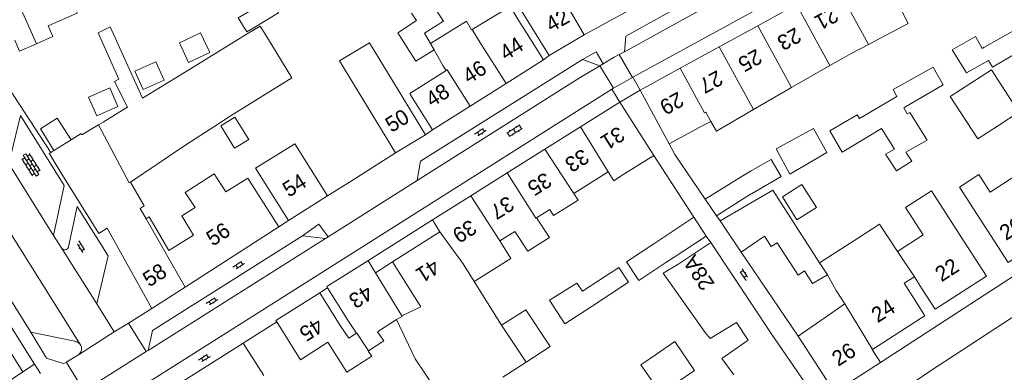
# Model space of a CAD drawing. Extents: x 99476 to 102828, y 406437 to 407931.
# Tile 88 of 162: x 100882 to 101011, y 406643 to 406689. Entities that reach past the tile are written whole.
import ezdxf

# ---------------------------------------------------------------- set-up
doc = ezdxf.new("R2010")
doc.units = 0
doc.header["$MEASUREMENT"] = 0
for name, color, linetype, lineweight in [('BG_bijgebouw', 253, 'Continuous', 0), ('BG_dakoverstek', 253, 'Continuous', 13), ('BG_dakoverstek bijgebouw', 253, 'Continuous', 0), ('BG_hek', 253, 'Continuous', 0), ('BG_hoofdgebouw', 253, 'Continuous', 13), ('BG_huisnummer', 253, 'Continuous', 0), ('BG_kant verharding', 253, 'Continuous', 0), ('BG_open verharding', 253, 'Continuous', 0), ('BG_schutting', 253, 'Continuous', 0), ('BG_tussenmuur', 253, 'Continuous', 0), ('BG_vlakafsluiter', 253, 'Continuous', 0)]:
    doc.layers.add(name, color=color, linetype=linetype, lineweight=lineweight)
doc.styles.add('Style-WORKING', font='WORKING.shx')

# ---------------------------------------------------------------- blocks, each defined once
blk = doc.blocks.new('S02OV6')
at = {"layer": 'BG_open verharding', "linetype": 'Continuous', "lineweight": 0}
for p, q in [((0, 0.20784), (1.371449, 0.20784)), ((0.085505, 0.20784), (0.085505, 0.268177)), ((0.485, -0.192), (0.486, 0.207)), ((0.885505, 0.20784), (0.885505, 0.31106)), ((1.285, -0.193), (1.285, 0.207)), ((0.268333, -0.19216), (1.549656, -0.19216)), ((0.885505, -0.32925), (0.885505, -0.19216))]:
    blk.add_line(p, q, dxfattribs=at)
blk = doc.blocks.new('S02OV4')
at = {"layer": 'BG_open verharding', "linetype": 'Continuous', "lineweight": 0}
for p, q in [((0, -0.200092), (0, 0.200092)), ((0, 0.2), (3.201, 0.2)), ((0.214, 0.6), (2.9, 0.6)), ((0.4, 0.199), (0.4, 0.6)), ((0.8, 0.6), (0.8, 0.7)), ((0.8, -0.2), (0.8, 0.2)), ((1.2, 0.2), (1.2, 0.6)), ((1.6, 0.6), (1.6, 0.7)), ((1.6, -0.2), (1.6, 0.2)), ((2, 0.199), (2, 0.6)), ((2.4, 0.6), (2.4, 0.7)), ((2.4, -0.2), (2.4, 0.2)), ((2.8, 0.2), (2.8, 0.6)), ((3.2, -0.199908), (3.2, 0.200092)), ((0, -0.2), (3.2, -0.199)), ((0.31, -0.6), (2.9, -0.6)), ((0.4, -0.6), (0.399, -0.2)), ((0.8, -0.7), (0.8, -0.6)), ((1.2, -0.6), (1.2, -0.2)), ((1.6, -0.7), (1.6, -0.6)), ((2, -0.6), (1.999, -0.2)), ((2.4, -0.7), (2.4, -0.6)), ((2.8, -0.6), (2.8, -0.2))]:
    blk.add_line(p, q, dxfattribs=at)
blk = doc.blocks.new('S02OV2')
at = {"layer": 'BG_open verharding', "linetype": 'Continuous', "lineweight": 0}
for p, q in [((0.052866, 0.482148), (0.183301, 0.482148)), ((0.183301, -1.01785), (0.183301, 0.982147)), ((0.183301, 0.895191), (0.705039, 0.895191)), ((0.705039, -1.01785), (0.705039, 0.982147)), ((0.705039, 0.43867), (0.835473, 0.43867)), ((0.052866, -0.517416), (0.183301, -0.517416)), ((0.183301, -0.017851), (0.705039, -0.017851)), ((0.183301, -0.930894), (0.705039, -0.930894)), ((0.705039, -0.473938), (0.835473, -0.473938))]:
    blk.add_line(p, q, dxfattribs=at)

msp = doc.modelspace()

# ---------------------------------------------------------------- linework, layer by layer
at = {"layer": 'BG_bijgebouw', "linetype": 'Continuous', "lineweight": 0}
for p, q in [((100933.422, 406690.255), (100934.081, 406689.283)), ((101012.906, 406688.455), (101008.122, 406685.75)), ((100911.99, 406687.531), (100903.429, 406682.259)), ((100915.227, 406686.001), (100914.524, 406687.143)), ((100935.88, 406686.287), (100935.114, 406687.627)), ((100898.317, 406679.158), (100903.429, 406682.259)), ((100996.785, 406679.372), (100991.912, 406676.497)), ((100993.088, 406674.177), (100994.757, 406675.183)), ((100994.757, 406675.183), (100996.443, 406672.483)), ((101010.032, 406675.586), (101010.015, 406675.575)), ((100885.568, 406674.218), (100886.743, 406672.299)), ((100903.971, 406673.049), (100896.758, 406668.203)), ((100976.448, 406668.861), (100971.749, 406665.964)), ((100971.749, 406665.964), (100973.234, 406663.794)), ((100973.234, 406663.794), (100977.681, 406666.599)), ((100966.09, 406660.85), (100970.25, 406663.62)), ((100970.25, 406663.62), (100971.9, 406661.14)), ((100973.7, 406663.12), (100976.45, 406659.07)), ((100966.09, 406660.85), (100965.053, 406660.159)), ((100971.9, 406661.14), (100967.71, 406658.4)), ((100976.45, 406659.07), (100979.498, 406661.151)), ((100980.369, 406659.782), (100979.498, 406661.151)), ((100966.628, 406657.692), (100967.71, 406658.4)), ((100987.697, 406656.096), (100985.767, 406654.968))]:
    msp.add_line(p, q, dxfattribs=at)
at = {"layer": 'BG_bijgebouw', "linetype": 'Continuous', "lineweight": 0, "flags": 128}
for points in [[(100935.114, 406687.627), (100937.584, 406689.18), (100935.881, 406691.735)], [(100934.081, 406689.283), (100931.64, 406687.688), (100933.969, 406683.968), (100936.36, 406685.449)], [(100894.639, 406681.329), (100895.237, 406681.633), (100892.504, 406687.67), (100894.104, 406688.445), (100898.317, 406679.158)], [(101008.122, 406685.75), (101007.896, 406685.622), (101007.028, 406687.186), (101003.979, 406685.472), (101005.841, 406682.434), (101008.738, 406684.045)], [(100909.863, 406676.885), (100917.822, 406681.786), (100915.227, 406686.001)], [(101008.738, 406684.045), (101009.254, 406683.194), (101014.525, 406686.269)], [(100997.813, 406677.965), (101002.816, 406680.901), (101001.527, 406683.196), (100996.27, 406680.286), (100996.785, 406679.372)], [(101006.419, 406681.111), (101009.111, 406682.845), (101012.701, 406677.311), (101010.032, 406675.586)], [(101010.015, 406675.575), (101007.321, 406673.833), (101003.726, 406679.376), (101006.419, 406681.111)], [(100998.118, 406677.099), (100997.671, 406677.882), (100997.813, 406677.965)], [(100991.912, 406676.497), (100991.59, 406676.956), (100988.025, 406674.892), (100989.625, 406672.088), (100993.088, 406674.177)], [(100997.951, 406672.117), (101000.704, 406673.687), (100998.447, 406677.286), (100998.118, 406677.099)], [(100982.796, 406669.222), (100980.999, 406672.528), (100985.89, 406675.18), (100987.623, 406672.051), (100982.796, 406669.222)], [(100996.443, 406672.483), (100995.287, 406671.846), (100996.7, 406669.685), (100998.704, 406670.94), (100997.951, 406672.117)], [(100977.681, 406666.599), (100977.782, 406666.663), (100981.66, 406668.909), (100980.37, 406671.156), (100977.732, 406669.653), (100976.448, 406668.861)], [(100973.7, 406663.12), (100980.57, 406667.146), (100986.679, 406657.674)], [(100965.053, 406660.159), (100961.469, 406657.773), (100963.07, 406655.366), (100966.628, 406657.692)], [(100956.988, 406652.024), (100961.756, 406655.149), (100960.493, 406657.042), (100955.731, 406653.942)], [(100955.731, 406653.942), (100955.001, 406655.024), (100951.438, 406652.777), (100953.424, 406649.688), (100956.988, 406652.024)], [(100945.186, 406649.54), (100948.338, 406651.504), (100951.527, 406646.748), (100948.372, 406644.707)], [(100965.388, 406645.749), (100967.784, 406647.377), (100970.345, 406643.605), (100968.035, 406642.026)], [(100965.949, 406640.601), (100963.356, 406644.368), (100965.388, 406645.749)]]:
    msp.add_lwpolyline(points, dxfattribs=at)
at = {"layer": 'BG_dakoverstek', "linetype": 'Continuous', "lineweight": 13}
for p, q in [((100990.897, 406684.998), (100993.068, 406686.152)), ((100983.024, 406680.536), (100987.999, 406683.42)), ((100978.045, 406677.65), (100983.024, 406680.536)), ((100986.679, 406657.674), (100991.739, 406660.933)), ((100987.697, 406656.096), (100988.834, 406654.04))]:
    msp.add_line(p, q, dxfattribs=at)
at = {"layer": 'BG_dakoverstek', "linetype": 'Continuous', "lineweight": 13, "flags": 128}
for points in [[(100993.068, 406686.152), (100998.256, 406688.909), (100997.114, 406691.093)], [(100972.489, 406676.12), (100973.206, 406674.845), (100978.045, 406677.65)], [(100892.564, 406675.667), (100890.409, 406674.36), (100890.31, 406674.517)], [(100899.177, 406663.642), (100901.741, 406659.257), (100904.983, 406661.275), (100903.449, 406663.774), (100905.176, 406664.868), (100903.858, 406666.824)], [(100941.61, 406655.226), (100946.392, 406658.233), (100944.958, 406660.514)], [(100975.829, 406649.86), (100972.417, 406647.769), (100971.753, 406648.563)]]:
    msp.add_lwpolyline(points, dxfattribs=at)
at = {"layer": 'BG_dakoverstek bijgebouw', "linetype": 'Continuous', "lineweight": 0}
for p, q in [((100894.639, 406681.329), (100896.35, 406677.964)), ((100893.167, 406676.033), (100895.715, 406677.579)), ((100896.35, 406677.964), (100895.715, 406677.579)), ((100907.731, 406675.497), (100909.863, 406676.885)), ((100893.167, 406676.033), (100892.564, 406675.667)), ((100903.971, 406673.049), (100907.731, 406675.497))]:
    msp.add_line(p, q, dxfattribs=at)
at = {"layer": 'BG_dakoverstek bijgebouw', "linetype": 'Continuous', "lineweight": 0, "flags": 128}
for points in [[(100911.645, 406690.098), (100914.97, 406692.099), (100916.076, 406690.261), (100912.752, 406688.26)], [(100912.752, 406688.26), (100911.913, 406687.792), (100910.797, 406689.618), (100911.645, 406690.098)], [(100903.124, 406686.385), (100904.328, 406683.798), (100907.101, 406685.088), (100905.897, 406687.676), (100903.124, 406686.385)], [(100911.99, 406687.531), (100913.654, 406688.556), (100914.524, 406687.143)], [(100897.299, 406682.649), (100898.379, 406680.263), (100901.129, 406681.507), (100900.049, 406683.894), (100897.299, 406682.649)], [(100891.266, 406679.283), (100892.338, 406676.849), (100895.112, 406678.07), (100894.04, 406680.504), (100891.266, 406679.283)], [(100888.988, 406673.697), (100887.193, 406676.552), (100884.977, 406675.159), (100885.568, 406674.218)], [(100910.375, 406676.664), (100908.534, 406675.529), (100910.332, 406672.612), (100912.173, 406673.747), (100910.375, 406676.664)], [(100984.36, 406667.883), (100986.266, 406664.895), (100983.729, 406663.276), (100981.823, 406666.264), (100984.36, 406667.883)], [(100985.767, 406654.968), (100984.732, 406656.595), (100983.867, 406656.044), (100981.166, 406660.289), (100980.369, 406659.782)]]:
    msp.add_lwpolyline(points, dxfattribs=at)
at = {"layer": 'BG_hek', "linetype": 'Continuous', "lineweight": 0}
msp.add_line((100931.33, 406672), (100925.659, 406668.403), dxfattribs=at)
at = {"layer": 'BG_hoofdgebouw', "linetype": 'Continuous', "lineweight": 13}
for p, q in [((100951.4, 406684.71), (100946.784, 406692.178)), ((100955.97, 406687.392), (100962.078, 406690.782)), ((100978.616, 406688.59), (100983.663, 406691.352)), ((100947.99, 406688.36), (100947.66, 406688.884)), ((100950.65, 406684.13), (100947.99, 406688.36)), ((100973.571, 406685.828), (100978.616, 406688.59)), ((100924.028, 406684.038), (100927.957, 406686.387)), ((100935.24, 406674.38), (100927.957, 406686.387)), ((100951.4, 406684.71), (100955.97, 406687.392)), ((100936.36, 406685.449), (100937.528, 406683.411)), ((100968.497, 406683.052), (100973.571, 406685.828)), ((100924.028, 406684.038), (100931.33, 406672)), ((100945.759, 406681.051), (100950.65, 406684.13)), ((100990.897, 406684.998), (100987.999, 406683.42)), ((100937.945, 406682.751), (100937.528, 406683.411)), ((100963.25, 406680.18), (100968.497, 406683.052)), ((100941.071, 406678.099), (100945.759, 406681.051)), ((100967.07, 406673.17), (100963.25, 406680.18)), ((100933.52, 406679.25), (100936.18, 406675.02)), ((100936.18, 406675.02), (100941.071, 406678.099)), ((100955.471, 406675.402), (100960.62, 406678.64)), ((100960.62, 406678.64), (100965.03, 406671.66)), ((100972.489, 406676.12), (100971.46, 406675.56)), ((100950.825, 406672.479), (100955.471, 406675.402)), ((100971.46, 406675.56), (100967.07, 406673.17)), ((100888.988, 406673.697), (100890.31, 406674.517)), ((100931.33, 406672), (100935.24, 406674.38)), ((100886.347, 406672.053), (100886.743, 406672.299)), ((100945.903, 406669.384), (100950.825, 406672.479)), ((100887.572, 406669.589), (100886.24, 406671.732)), ((100965.03, 406671.66), (100960.8, 406668.99)), ((100941.18, 406666.413), (100945.903, 406669.384)), ((100959.087, 406669.518), (100954.618, 406666.703)), ((100913.42, 406666.56), (100916.12, 406662.36)), ((100917.354, 406663.175), (100922.47, 406666.381)), ((100936.15, 406663.25), (100941.18, 406666.413)), ((100898.802, 406663.386), (100899.177, 406663.642)), ((100937.11, 406661.72), (100936.15, 406663.25)), ((100916.12, 406662.36), (100903.862, 406654.472)), ((100930.92, 406657.79), (100937.11, 406661.72)), ((100944.967, 406660.519), (100946.91, 406661.742)), ((100944.958, 406660.514), (100944.967, 406660.519)), ((100968.32, 406657.54), (100972.49, 406660.3)), ((100933.58, 406653.56), (100930.92, 406657.79)), ((100930.392, 406653.678), (100928.716, 406656.363)), ((101000, 406654.372), (100999.07, 406655.83)), ((100903.862, 406654.472), (100899.54, 406651.69)), ((100922.474, 406654.397), (100925.017, 406650.322)), ((100945.186, 406649.54), (100941.61, 406655.226)), ((100924.118, 406649.495), (100921.463, 406653.732)), ((100932.151, 406650.731), (100930.392, 406653.678)), ((100933.58, 406653.56), (100934.624, 406651.9)), ((100989.964, 406652.288), (100988.834, 406654.04)), ((100934.624, 406651.9), (100932.151, 406650.731)), ((100987.99, 406650.93), (100989.964, 406652.288)), ((100983.88, 406648.09), (100987.99, 406650.93)), ((101000, 406650.484), (100993.588, 406646.368)), ((100915.834, 406649.952), (100918.94, 406645.017)), ((100925.229, 406647.815), (100924.118, 406649.495)), ((100925.017, 406650.322), (100926.249, 406648.461)), ((100926.249, 406648.461), (100925.229, 406647.815)), ((100988.62, 406640.801), (100983.88, 406648.09)), ((100903.064, 406641.853), (100911.45, 406647.17)), ((100911.45, 406647.17), (100914.13, 406642.94)), ((100927.778, 406646.151), (100927.788, 406646.158)), ((100948.372, 406644.707), (100945.338, 406642.744)), ((100994.64, 406644.65), (100988.62, 406640.801))]:
    msp.add_line(p, q, dxfattribs=at)
at = {"layer": 'BG_hoofdgebouw', "linetype": 'Continuous', "lineweight": 13, "flags": 128}
for points in [[(100888.69, 406692.68), (100889.762, 406690.221), (100886.009, 406688.585), (100886.625, 406687.172), (100884.461, 406686.229)], [(100947.66, 406688.884), (100946.291, 406691.121), (100941.319, 406688.104)], [(100941.319, 406688.104), (100941.235, 406688.053), (100940.597, 406689.183), (100935.88, 406686.287)], [(100884.461, 406686.229), (100882.275, 406685.276), (100881.644, 406686.724)], [(100933.52, 406679.25), (100933.201, 406679.757), (100937.945, 406682.751)], [(100922.47, 406666.381), (100918.195, 406673.204), (100913.079, 406669.998), (100917.354, 406663.175)], [(100886.24, 406671.732), (100886.126, 406671.915), (100886.347, 406672.053)], [(100899.54, 406651.69), (100893.683, 406662.165), (100892.604, 406661.495), (100887.572, 406669.589)], [(100903.858, 406666.824), (100907.677, 406669.263), (100909.184, 406666.903), (100912.038, 406668.725), (100913.42, 406666.56)], [(100960.8, 406668.99), (100959.812, 406668.367), (100959.087, 406669.518)], [(101017.173, 406661.495), (101011.28, 406657.718), (101004.937, 406667.542), (101007.469, 406669.185), (101008.944, 406666.901), (101012.306, 406669.073), (101017.173, 406661.495)], [(100896.758, 406668.203), (100898.509, 406665.095), (100898.018, 406664.768), (100898.802, 406663.386)], [(100954.618, 406666.703), (100955.156, 406665.849), (100951.97, 406663.844), (100951.483, 406664.618), (100949.742, 406663.523)], [(100996.833, 406659.135), (101000.187, 406661.295), (100997.875, 406664.884), (101001.271, 406667.071), (101005.044, 406661.216)], [(100949.742, 406663.523), (100951.424, 406660.95), (100948.585, 406659.171), (100946.91, 406661.742)], [(100991.739, 406660.933), (100994.521, 406662.725), (100996.833, 406659.135)], [(101005.044, 406661.216), (101008.462, 406655.913), (101001.77, 406651.598), (101000, 406654.372)], [(100972.49, 406660.3), (100980.43, 406648.32), (100986.58, 406639.4)], [(100927.736, 406657.914), (100922.37, 406654.564), (100922.474, 406654.397)], [(100928.716, 406656.363), (100927.744, 406657.919), (100927.736, 406657.914)], [(100971.753, 406648.563), (100966.268, 406656.313), (100968.32, 406657.54)], [(100999.07, 406655.83), (100997.74, 406655), (101000, 406651.438)], [(100921.463, 406653.732), (100915.716, 406650.131), (100915.834, 406649.952)], [(101000, 406650.484), (101000.43, 406650.76), (101000, 406651.438)], [(100927.788, 406646.158), (100929.788, 406647.47), (100929.003, 406648.667), (100931.457, 406650.276)], [(100931.457, 406650.276), (100933.909, 406645.143), (100936.593, 406641.122), (100934.777, 406639.905), (100933.861, 406641.273), (100931.617, 406639.92)], [(100975.829, 406649.86), (100977.366, 406647.565), (100973.943, 406645.16), (100975.487, 406643.034)], [(100918.94, 406645.017), (100922.511, 406647.295), (100924.997, 406643.398), (100928.235, 406645.46), (100927.778, 406646.151)], [(100993.588, 406646.368), (100993.56, 406646.35), (100994.64, 406644.65)]]:
    msp.add_lwpolyline(points, dxfattribs=at)
at = {"layer": 'BG_kant verharding', "linetype": 'Continuous', "lineweight": 0}
for p, q in [((100962.319, 406681.888), (100993.192, 406698.792)), ((100961.2, 406685.208), (100979.976, 406695.535)), ((100960.505, 406684.826), (100961.2, 406685.208)), ((100951.4, 406684.71), (100950.65, 406684.13)), ((100955.74, 406684.181), (100957.983, 406683.354)), ((100860.2, 406682.587), (100884.229, 406644.419)), ((100957.983, 406683.354), (100958.444, 406683.628)), ((100962.319, 406681.888), (100963.25, 406680.18)), ((100959.573, 406680.305), (100892.917, 406638.195)), ((100959.573, 406680.305), (100960.62, 406678.64)), ((100886.694, 406661.243), (100880.315, 406671.504)), ((100925.659, 406668.403), (100922.47, 406666.381)), ((100922.541, 406661.068), (100934.146, 406668.396)), ((100872.438, 406666.587), (100883.743, 406648.627)), ((100878.127, 406666.181), (100890.279, 406646.868)), ((100887.793, 406659.549), (100886.694, 406661.243)), ((100899.043, 406646.229), (100922.192, 406660.847)), ((100922.192, 406660.847), (100919.203, 406661.199)), ((100922.192, 406660.847), (100922.541, 406661.068)), ((100892.346, 406652.287), (100887.793, 406659.549)), ((100894.621, 406648.657), (100892.346, 406652.287)), ((100896.478, 406649.773), (100899.54, 406651.69)), ((100896.478, 406649.773), (100894.621, 406648.657)), ((100883.743, 406648.627), (100889.494, 406647.448)), ((100894.621, 406648.657), (100889.943, 406645.651)), ((100889.943, 406645.651), (100888.449, 406644.721)), ((100891.925, 406641.734), (100898.809, 406646.081)), ((100898.809, 406646.081), (100899.043, 406646.229)), ((100884.229, 406644.419), (100884.981, 406643.224))]:
    msp.add_line(p, q, dxfattribs=at)
at = {"layer": 'BG_kant verharding', "linetype": 'Continuous', "lineweight": 0, "flags": 128}
for points in [[(100977.653, 406696.264), (100961.4, 406687.225), (100961.2, 406685.208)], [(100955.74, 406684.181), (100957.532, 406685.198), (100958.444, 406683.628)], [(100955.74, 406684.181), (100934.588, 406670.919), (100934.146, 406668.396)], [(100958.444, 406683.628), (100959.881, 406684.483), (100960.505, 406684.826)], [(100934.146, 406668.396), (100955.415, 406681.827), (100957.983, 406683.354)], [(100886.694, 406661.243), (100888.108, 406667.731), (100882.381, 406676.881), (100881.135, 406671.655)], [(100994.64, 406644.65), (101011.53, 406655.595), (101031.114, 406668.121), (101030.749, 406668.678)], [(100892.346, 406652.287), (100893.827, 406658.56), (100889.8, 406665.006), (100888.667, 406659.764)], [(100919.203, 406661.199), (100921.342, 406662.7), (100922.541, 406661.068)], [(100899.043, 406646.229), (100899.6, 406648.812), (100919.203, 406661.199)], [(101012.819, 406651.164), (101000.901, 406643.398), (100998.527, 406641.791)], [(100887.674, 406644.59), (100885.761, 406645.199), (100883.743, 406648.627)]]:
    msp.add_lwpolyline(points, dxfattribs=at)
at = {"layer": 'BG_kant verharding', "color": 7, "linetype": 'Continuous', "lineweight": 0, "extrusion": (0, 0, -1)}
for centre, radius, start, end in [((-100888.180167, 406659.862045), 0.497891, 265.064792, 321.04261), ((-100888.178923, 406659.86183), 0.497785, 191.334129, 264.920001)]:
    msp.add_arc(centre, radius, start, end, dxfattribs=at)
at = {"layer": 'BG_kant verharding', "linetype": 'Continuous', "lineweight": 0, "extrusion": (0, 0, -1)}
for centre, radius, start, end in [((-100889.206378, 406646.23749), 1.24421, 103.365849, 149.552095), ((-100889.37517, 406646.462654), 0.990562, 155.844916, 235.023543), ((-100887.95062, 406645.300697), 0.762633, 264.1765, 291.267151), ((-100887.852515, 406645.534506), 1.0079, 238.842168, 259.973169), ((-100888.05312, 406645.24504), 0.656764, 232.931234, 240.752918)]:
    msp.add_arc(centre, radius, start, end, dxfattribs=at)
at = {"layer": 'BG_schutting', "linetype": 'Continuous', "lineweight": 0}
for p, q in [((100878.508, 406684.038), (100886.347, 406672.053)), ((100936.18, 406675.02), (100935.24, 406674.38)), ((100965.03, 406671.66), (100970.25, 406663.62)), ((100917.354, 406663.175), (100916.12, 406662.36)), ((100983.88, 406648.09), (100976.45, 406659.07)), ((100930.92, 406657.79), (100928.716, 406656.363)), ((100921.463, 406653.732), (100922.474, 406654.397)), ((100915.834, 406649.952), (100911.45, 406647.17))]:
    msp.add_line(p, q, dxfattribs=at)
at = {"layer": 'BG_schutting', "linetype": 'Continuous', "lineweight": 0, "flags": 128}
msp.add_lwpolyline([(100967.07, 406673.17), (100967.79, 406671.81), (100971.749, 406665.964)], dxfattribs=at)
at = {"layer": 'BG_tussenmuur', "linetype": 'Continuous', "lineweight": 0}
for p, q in [((100880.765, 406694.67), (100884.461, 406686.229)), ((100988.709, 406694.114), (100993.068, 406686.152)), ((100952.504, 406693.385), (100955.97, 406687.392)), ((100983.663, 406691.352), (100987.999, 406683.42)), ((100978.616, 406688.59), (100983.024, 406680.536)), ((100935.88, 406686.287), (100936.36, 406685.449)), ((100973.571, 406685.828), (100978.045, 406677.65)), ((100896.574, 406668.105), (100892.564, 406675.667)), ((100955.471, 406675.402), (100959.087, 406669.518)), ((100886.743, 406672.299), (100888.988, 406673.697)), ((100950.825, 406672.479), (100954.618, 406666.703)), ((100896.758, 406668.203), (100896.574, 406668.105)), ((100941.18, 406666.413), (100944.967, 406660.519)), ((100898.802, 406663.386), (100903.862, 406654.472)), ((100996.833, 406659.135), (100999.07, 406655.83)), ((100986.679, 406657.674), (100987.697, 406656.096)), ((100989.964, 406652.288), (100993.588, 406646.368)), ((100945.186, 406649.54), (100948.372, 406644.707))]:
    msp.add_line(p, q, dxfattribs=at)
at = {"layer": 'BG_tussenmuur', "linetype": 'Continuous', "lineweight": 0, "flags": 128}
for points in [[(100941.319, 406688.104), (100942.323, 406686.438), (100945.759, 406681.051)], [(100937.945, 406682.751), (100938.087, 406682.84), (100941.071, 406678.099)], [(100968.497, 406683.052), (100971.677, 406677.242), (100971.832, 406677.326), (100972.489, 406676.12)], [(100945.903, 406669.384), (100949.66, 406663.472), (100949.742, 406663.523)], [(100937.11, 406661.72), (100940.176, 406657.507), (100941.61, 406655.226)], [(100931.457, 406650.276), (100932.208, 406650.635), (100932.151, 406650.731)], [(100926.249, 406648.461), (100926.294, 406648.49), (100927.788, 406646.158)]]:
    msp.add_lwpolyline(points, dxfattribs=at)
at = {"layer": 'BG_vlakafsluiter', "linetype": 'Continuous', "lineweight": 0}
for p, q in [((100962.261, 406681.854), (100960.505, 406684.826)), ((100959.791, 406680.431), (100957.983, 406683.354)), ((100959.791, 406680.431), (100962.261, 406681.854)), ((100962.261, 406681.854), (100962.319, 406681.888)), ((100959.573, 406680.305), (100959.791, 406680.431)), ((100960.62, 406678.64), (100963.25, 406680.18)), ((100927.736, 406657.914), (100936.15, 406663.25)), ((100973.234, 406663.794), (100973.7, 406663.12)), ((100971.9, 406661.14), (100972.49, 406660.3)), ((100898.809, 406646.081), (100896.478, 406649.773)), ((100882.71, 406643.417), (100884.229, 406644.419)), ((100888.374, 406644.672), (100890.564, 406641.15)), ((100879.892, 406641.56), (100882.71, 406643.417))]:
    msp.add_line(p, q, dxfattribs=at)
at = {"layer": 'BG_vlakafsluiter', "linetype": 'Continuous', "lineweight": 0, "flags": 128}
msp.add_lwpolyline([(100882.71, 406643.417), (100869.87, 406663.764), (100858.676, 406681.602)], dxfattribs=at)

# ---------------------------------------------------------------- block references
at = {"layer": 'BG_open verharding', "linetype": 'Continuous', "lineweight": 0}
for name, p, rotation in [('S02OV6', (100941.746, 406674.261), 32.290948), ('S02OV2', (100946.639, 406675.277), 302.290948), ('S02OV4', (100882.908, 406671.795), 302.005383), ('S02OV6', (100889.845, 406660.413), 302.0843619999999), ('S02OV6', (100910.196, 406656.904), 32.260353), ('S02OV6', (100977.276, 406655.478), 124.119063), ('S02OV6', (100906.719, 406652.189), 32.260353), ('S02OV6', (100905.709, 406644.781), 32.260353)]:
    msp.add_blockref(name, p, dxfattribs=dict(at, rotation=rotation))

# ---------------------------------------------------------------- texts
at = {"layer": 'BG_huisnummer', "linetype": 'Continuous', "lineweight": 0, "style": 'Style-WORKING'}
for s, rotation, p in [('42', 29.282829, (100951.649, 406687.715)), ('21', 208.692788, (100988.413, 406691.101)), ('23', 208.692788, (100983.556, 406688.443)), ('44', 32.211897, (100945.728, 406683.985)), ('25', 208.692788, (100978.446, 406685.646)), ('46', 32.211897, (100940.905, 406680.948)), ('27', 208.692788, (100973.336, 406682.849)), ('48', 32.211897, (100936.081, 406677.911)), ('29', 208.692788, (100968.226, 406680.053)), ('50', 31.337206, (100930.796, 406674.601)), ('31', 212.16339, (100960.415, 406675.557)), ('33', 212.16339, (100955.764, 406672.633)), ('54', 32.084362, (100917.404, 406666.157)), ('35', 212.16339, (100950.871, 406669.555)), ('37', 212.16339, (100945.977, 406666.477)), ('20A', 32.673277, (101011.001, 406660.509)), ('56', 32.752439, (100907.467, 406659.765)), ('39', 212.16339, (100941.083, 406663.399)), ('28A', 123.4994, (100973.054, 406654.924)), ('22', 32.831649, (101002.591, 406655.102)), ('58', 32.752439, (100899.177, 406654.43)), ('41', 212.41845, (100936.286, 406658.236)), ('43', 212.005383, (100927.561, 406654.857)), ('24', 32.673277, (100994.258, 406649.768)), ('45', 212.084362, (100921.096, 406650.552)), ('26', 32.594163, (100989.11, 406644.081))]:
    msp.add_text(s, height=2, rotation=rotation, dxfattribs=at).set_placement(p)

doc.saveas('drawing.dxf')
